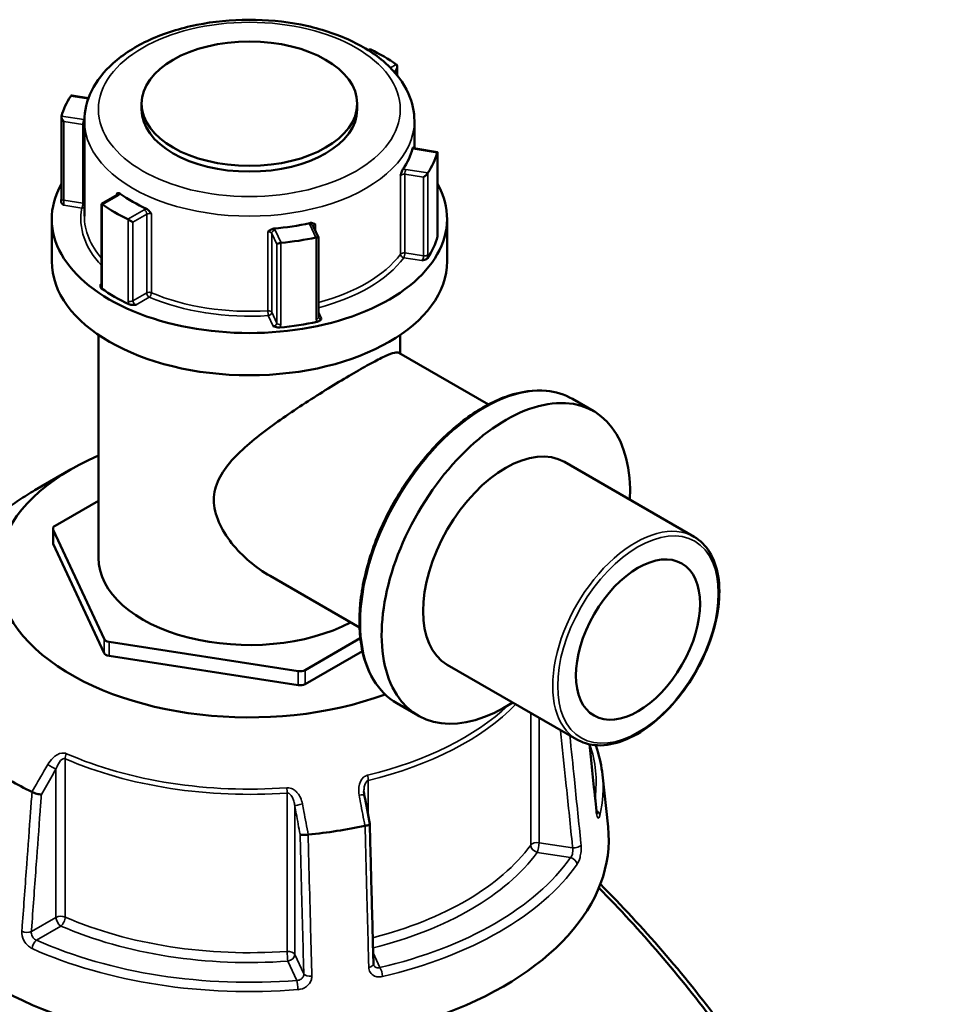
# Model space of a CAD drawing. Header units: millimetres. Extents: x 0 to 904, y 0 to 949.
# Tile 10 of 10: x 695 to 827, y 809 to 949. Entities that reach past the tile are written whole.
import ezdxf

# ---------------------------------------------------------------- set-up
doc = ezdxf.new("R2010")
doc.units = ezdxf.units.MM
doc.layers.add('Visible (ANSI)', color=7, linetype='Continuous', lineweight=50)
doc.layers.add('Visible Narrow (ANSI)', color=7, linetype='Continuous', lineweight=35)

msp = doc.modelspace()

# ---------------------------------------------------------------- linework, layer by layer
at = {"layer": 'Visible (ANSI)'}
for p, q in [((744.965, 944.455), (744.926, 944.432)), ((749.086, 942.076), (749.086, 940.82)), ((705.253, 937.613), (702.913, 937.975)), ((712.789, 936.82), (712.789, 936.004)), ((743.389, 936.82), (743.389, 936.004)), ((701.401, 923.379), (701.401, 934.959)), ((704.669, 934.371), (704.669, 920.858)), ((751.509, 934.371), (751.509, 930.471)), ((754.744, 929.956), (751.676, 930.431)), ((754.778, 918.337), (754.778, 929.917)), ((709.304, 923.865), (707.093, 922.589)), ((707.093, 922.589), (707.207, 922.523)), ((707.093, 922.589), (707.093, 911.114)), ((700.039, 920.45), (700.039, 914.448)), ((710.895, 920.394), (711.567, 920.006)), ((756.139, 920.45), (756.139, 914.448)), ((737.9, 917.804), (737.138, 919.446)), ((737.902, 906.503), (737.902, 917.795)), ((706.669, 903.992), (706.669, 872.325)), ((749.509, 903.992), (749.509, 901.319)), ((762.003, 894.106), (749.308, 901.436)), ((776.96, 893.149), (773.947, 894.889)), ((702.811, 884.919), (697.643, 881.936)), ((791.202, 875.328), (772.803, 885.951)), ((706.669, 880.442), (700.517, 876.89)), ((700.224, 874.481), (700.224, 876.481)), ((700.258, 876.332), (707.456, 860.821)), ((700.258, 874.331), (707.456, 858.821)), ((743.716, 862.432), (731.021, 869.762)), ((708.164, 860.413), (735.029, 856.257)), ((735.995, 856.406), (743.828, 860.929)), ((708.164, 858.412), (735.029, 854.256)), ((735.995, 854.406), (744.126, 859.1)), ((774.578, 846.534), (756.179, 857.156)), ((752.023, 849.958), (749.01, 851.697)), ((778.198, 841.53), (778.992, 834.138))]:
    msp.add_line(p, q, dxfattribs=at)
for centre, major_axis in [((728.089, 936.82), (-15.3, 0)), ((783.244, 860.727), (6.234, 10.798))]:
    msp.add_ellipse(centre, major_axis=major_axis, ratio=0.5773503, dxfattribs=at)
for centre, major_axis, ratio, start_param, end_param in [((744.965, 943.877), (-0.354, -0.612), 0.5773503, 3.2381645, 3.9269908), ((728.089, 932.452), (27.05, 0), 0.5773503, 0.6906168, 0.8801796), ((748.586, 941.787), (-0.354, -0.612), 0.5773503, 1.5707963, 3.0450208), ((728.089, 932.452), (-27.05, 0), 0.5773503, 5.9266045, 6.1161673), ((703.226, 937.42), (-0.451, 0.526), 0.4107544, 5.8363285, 6.3716709), ((728.089, 936.004), (15.3, 0), 0.5773503, 3.1415927, 6.2831853), ((701.901, 934.565), (0.451, -0.526), 0.4107544, 3.423222, 4.8974464), ((728.089, 932.452), (23.42, 0), 0.5773503, 5.9085931, 6.1341788), ((728.089, 932.452), (27.05, 0), 0.5773503, 5.9266045, 6.1161673), ((754.278, 929.523), (0.491, 0.421), 0.218386, 5.9329003, 6.4682428), ((752.953, 926.667), (-0.491, -0.421), 0.218386, 1.1239395, 2.5981639), ((728.089, 920.45), (28.05, 0), 0.5773503, 2.8287373, 6.5960407), ((728.089, 932.452), (-23.42, 0), 0.5773503, 0.6726053, 0.898191), ((728.089, 932.452), (-27.05, 0), 0.5773503, 0.6906168, 0.8801796), ((728.089, 932.452), (-23.42, 0), 0.5773503, 1.7198029, 1.9453886), ((728.089, 932.452), (-27.05, 0), 0.5773503, 1.7378143, 1.9273771), ((737.402, 917.689), (0.5, 0.11), 0.2019062, 6.2386453, 7.4510704), ((728.089, 920.45), (27.05, 0), 0.5773503, 5.919743, 6.1230288), ((732.456, 916.924), (-0.5, -0.11), 0.2019062, 4.5026215, 5.9768459), ((728.089, 914.448), (28.05, 0), 0.5773503, 3.1415927, 6.2831853), ((728.089, 920.45), (-27.05, 0), 0.5773503, 0.6837553, 0.8870411), ((728.089, 920.45), (-27.05, 0), 0.5773503, 1.7309528, 1.9342386), ((764.491, 871.554), (-12.468, -21.596), 0.5773503, 2.300524, 7.124254), ((764.491, 871.554), (-8.312, -14.397), 0.5773503, 3.1415927, 6.2831853), ((728.089, 870.325), (-35.749, 0), 0.5773503, 5.3548596, 8.423051), ((701.224, 876.481), (-1, 0), 0.5773503, 5.4977871, 6.5449847), ((701.224, 874.481), (-1, 0), 0.5773503, 0, 0.2617994), ((728.089, 872.325), (-21.42, 0), 0.5773503, 0, 2.3063768), ((708.422, 860.97), (-1, 0), 0.5773503, 0.2617994, 1.3089969), ((708.422, 858.97), (-1, 0), 0.5773503, 0.2617994, 1.3089969), ((735.288, 856.814), (-1, 0), 0.5773503, 1.3089969, 2.3561945), ((735.288, 854.814), (-1, 0), 0.5773503, 1.3089969, 2.3561945), ((728.089, 860.323), (-47.999, 0), 0.5773503, 0.6985938, 0.8722025), ((-2139.684, -2080.559), (-2409.457, 15580.337), 0.2116443, 4.8677793, 4.8680463), ((728.089, 832.317), (51, 0), 0.5773503, 3.0796893, 6.3450887), ((728.089, 860.323), (-47.999, 0), 0.5773503, 1.7457914, 1.9194001)]:
    msp.add_ellipse(centre, major_axis=major_axis, ratio=ratio, start_param=start_param, end_param=end_param, dxfattribs=at)
for points, knots in [([(704.669, 934.371), (704.669, 935.824), (705.023, 937.271), (706.388, 940.06), (707.44, 941.387), (710.199, 943.857), (711.963, 944.971), (715.983, 946.811), (718.249, 947.527), (723.017, 948.487), (725.516, 948.733), (730.509, 948.742), (733.002, 948.507), (737.756, 947.573), (740.015, 946.873), (744.089, 945.047), (745.9, 943.919), (748.836, 941.308), (749.977, 939.828), (751.223, 936.982), (751.509, 935.678), (751.509, 934.371)], [2.3561945, 2.3561945, 2.3561945, 2.3561945, 2.6314992, 2.6314992, 2.9288085, 2.9288085, 3.256868, 3.256868, 3.5914272, 3.5914272, 3.9237743, 3.9237743, 4.2549685, 4.2549685, 4.5872665, 4.5872665, 4.9217958, 4.9217958, 5.2500488, 5.2500488, 5.4977871, 5.4977871, 5.4977871, 5.4977871]), ([(751.25, 930.445), (751.263, 930.494), (751.275, 930.528), (751.301, 930.582), (751.314, 930.587), (751.331, 930.581), (751.339, 930.572), (751.345, 930.56)], [0.232327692, 0.232327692, 0.232327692, 0.232327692, 0.253574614, 0.253574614, 0.282658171, 0.282658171, 0.30554391, 0.30554391, 0.30554391, 0.30554391]), ([(751.341, 930.565), (751.341, 930.565), (751.342, 930.563), (751.352, 930.553), (751.364, 930.543), (751.402, 930.518), (751.427, 930.505), (751.49, 930.477), (751.529, 930.464), (751.605, 930.444), (751.64, 930.437), (751.676, 930.431)], [4.33190047, 4.33190047, 4.33190047, 4.33190047, 4.45058959, 4.45058959, 4.65224347, 4.65224347, 4.85502693, 4.85502693, 5.07319941, 5.07319941, 5.23598776, 5.23598776, 5.23598776, 5.23598776]), ([(749.557, 926.639), (749.558, 926.64), (749.558, 926.641), (749.599, 926.782), (749.639, 926.918), (749.713, 927.138), (749.75, 927.239), (749.822, 927.399), (749.854, 927.458), (749.885, 927.505)], [-0.000316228, -0.000316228, -0.000316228, -0.000316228, 0, 0, 0.04401994, 0.04401994, 0.074982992, 0.074982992, 0.097602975, 0.097602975, 0.097602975, 0.097602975]), ([(709.249, 924.012), (709.249, 924.012), (709.25, 924.013), (709.311, 924.05), (709.371, 924.086), (709.487, 924.116), (709.546, 924.122), (709.664, 924.091), (709.717, 924.067), (709.77, 924.028)], [-0.000316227, -0.000316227, -0.000316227, -0.000316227, 0, 0, 0.044019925, 0.044019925, 0.07498296, 0.07498296, 0.097602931, 0.097602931, 0.097602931, 0.097602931]), ([(701.754, 922.396), (701.753, 922.396), (701.752, 922.397), (701.672, 922.458), (701.592, 922.52), (701.472, 922.643), (701.419, 922.709), (701.379, 922.824), (701.375, 922.862), (701.378, 922.896)], [-0.000495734, -0.000495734, -0.000495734, -0.000495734, 0, 0, 0.039349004, 0.039349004, 0.072108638, 0.072108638, 0.089734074, 0.089734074, 0.089734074, 0.089734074]), ([(701.401, 923.379), (701.401, 923.352), (701.401, 923.324), (701.399, 923.264), (701.398, 923.233), (701.396, 923.17), (701.394, 923.137), (701.39, 923.07), (701.388, 923.036), (701.383, 922.966), (701.381, 922.931), (701.378, 922.896)], [0.631217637, 0.631217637, 0.631217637, 0.631217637, 0.642508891, 0.642508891, 0.653800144, 0.653800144, 0.665091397, 0.665091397, 0.676382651, 0.676382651, 0.687673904, 0.687673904, 0.687673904, 0.687673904]), ([(709.304, 923.865), (709.321, 923.875), (709.335, 923.885), (709.354, 923.9), (709.36, 923.906), (709.364, 923.911), (709.364, 923.911), (709.364, 923.911)], [0, 0, 0, 0, 0.15707963, 0.15707963, 0.31415927, 0.31415927, 0.38048852, 0.38048852, 0.38048852, 0.38048852]), ([(713.498, 921.875), (713.565, 921.845), (713.632, 921.8), (713.784, 921.675), (713.86, 921.592), (714.013, 921.406), (714.093, 921.289), (714.177, 921.168), (714.177, 921.167), (714.178, 921.166)], [0.232327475, 0.232327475, 0.232327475, 0.232327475, 0.253574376, 0.253574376, 0.282657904, 0.282657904, 0.324005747, 0.324005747, 0.324302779, 0.324302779, 0.324302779, 0.324302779]), ([(736.659, 919.868), (736.739, 919.886), (736.817, 919.891), (736.996, 919.875), (737.085, 919.847), (737.261, 919.771), (737.354, 919.712), (737.449, 919.65), (737.449, 919.65), (737.45, 919.649)], [0.23232761, 0.23232761, 0.23232761, 0.23232761, 0.253574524, 0.253574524, 0.28265807, 0.28265807, 0.324005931, 0.324005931, 0.324302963, 0.324302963, 0.324302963, 0.324302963]), ([(730.717, 918.608), (730.717, 918.608), (730.718, 918.609), (730.821, 918.701), (730.921, 918.791), (731.111, 918.923), (731.207, 918.98), (731.397, 919.052), (731.481, 919.073), (731.566, 919.08)], [-0.000316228, -0.000316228, -0.000316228, -0.000316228, 0, 0, 0.04401994, 0.04401994, 0.074982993, 0.074982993, 0.097602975, 0.097602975, 0.097602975, 0.097602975]), ([(754.774, 918.145), (754.778, 918.135), (754.782, 918.125), (754.806, 918.057), (754.806, 918.005), (754.793, 917.959)], [0.067702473, 0.067702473, 0.067702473, 0.067702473, 0.072108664, 0.072108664, 0.097497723, 0.097497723, 0.097497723, 0.097497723]), ([(754.778, 918.337), (754.778, 918.292), (754.779, 918.251), (754.782, 918.181), (754.784, 918.152), (754.788, 918.11), (754.791, 918.097), (754.791, 918.097)], [0.631217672, 0.631217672, 0.631217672, 0.631217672, 0.650020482, 0.650020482, 0.668823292, 0.668823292, 0.687034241, 0.687034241, 0.687034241, 0.687034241]), ([(753.372, 914.898), (753.344, 914.854), (753.298, 914.809), (753.144, 914.708), (753.04, 914.665), (752.83, 914.594), (752.707, 914.563), (752.585, 914.533), (752.583, 914.533), (752.582, 914.533)], [0, 0, 0, 0, 0.024182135, 0.024182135, 0.055384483, 0.055384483, 0.092862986, 0.092862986, 0.093335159, 0.093335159, 0.093335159, 0.093335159]), ([(707.12, 910.584), (707.069, 910.62), (707.024, 910.665), (706.949, 910.793), (706.937, 910.867), (706.936, 911.007), (706.951, 911.084), (706.967, 911.16), (706.968, 911.161), (706.968, 911.162)], [0, 0, 0, 0, 0.024182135, 0.024182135, 0.055384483, 0.055384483, 0.09286298, 0.09286298, 0.093335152, 0.093335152, 0.093335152, 0.093335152]), ([(707.083, 911.029), (707.083, 911.029), (707.083, 911.03), (707.085, 911.036), (707.088, 911.045), (707.092, 911.073), (707.093, 911.092), (707.093, 911.114)], [0.197077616, 0.197077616, 0.197077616, 0.197077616, 0.203556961, 0.203556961, 0.219279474, 0.219279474, 0.235001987, 0.235001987, 0.235001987, 0.235001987]), ([(712.002, 908.255), (712.001, 908.255), (711.999, 908.255), (711.867, 908.245), (711.735, 908.236), (711.491, 908.237), (711.364, 908.244), (711.142, 908.287), (711.064, 908.313), (711.002, 908.343)], [-0.000495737, -0.000495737, -0.000495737, -0.000495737, 0, 0, 0.039348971, 0.039348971, 0.072108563, 0.072108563, 0.097497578, 0.097497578, 0.097497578, 0.097497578]), ([(738.338, 906.309), (738.337, 906.308), (738.336, 906.307), (738.285, 906.236), (738.232, 906.166), (738.109, 906.044), (738.035, 905.984), (737.859, 905.895), (737.781, 905.869), (737.705, 905.852)], [-0.000495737, -0.000495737, -0.000495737, -0.000495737, 0, 0, 0.03934897, 0.03934897, 0.07210856, 0.07210856, 0.097497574, 0.097497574, 0.097497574, 0.097497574]), ([(737.902, 906.503), (737.902, 906.497), (737.902, 906.492), (737.903, 906.482), (737.903, 906.478), (737.905, 906.47), (737.906, 906.466), (737.907, 906.459), (737.908, 906.456), (737.91, 906.45), (737.911, 906.448), (737.913, 906.445)], [1.262435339, 1.262435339, 1.262435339, 1.262435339, 1.269453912, 1.269453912, 1.276472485, 1.276472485, 1.283491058, 1.283491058, 1.290509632, 1.290509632, 1.297528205, 1.297528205, 1.297528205, 1.297528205]), ([(732.403, 905.032), (732.323, 905.025), (732.233, 905.025), (732.004, 905.051), (731.888, 905.082), (731.676, 905.152), (731.569, 905.197), (731.463, 905.244), (731.462, 905.244), (731.46, 905.245)], [0, 0, 0, 0, 0.024182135, 0.024182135, 0.055384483, 0.055384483, 0.092862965, 0.092862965, 0.093335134, 0.093335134, 0.093335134, 0.093335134]), ([(731.021, 869.762), (730.026, 870.336), (729.038, 871.029), (727.184, 872.607), (726.317, 873.491), (724.82, 875.382), (724.19, 876.387), (723.301, 878.448), (723.045, 879.503), (723.045, 881.6), (723.301, 882.579), (724.19, 884.427), (724.82, 885.299), (726.317, 886.985), (727.184, 887.798), (729.038, 889.379), (730.026, 890.145), (731.968, 891.575), (732.99, 892.293), (735.1, 893.722), (736.187, 894.434), (738.336, 895.805), (739.4, 896.466), (741.417, 897.692), (742.371, 898.258), (744.1, 899.256), (744.903, 899.705), (746.322, 900.462), (746.937, 900.771), (747.955, 901.228), (748.359, 901.377), (748.97, 901.519), (749.177, 901.511), (749.308, 901.436)], [4.474068, 4.474068, 4.474068, 4.474068, 4.859256, 4.859256, 5.2444439, 5.2444439, 5.6296319, 5.6296319, 6.0148198, 6.0148198, 6.4000078, 6.4000078, 6.7851957, 6.7851957, 7.1703837, 7.1703837, 7.5555717, 7.5555717, 7.9222362, 7.9222362, 8.2889007, 8.2889007, 8.6555652, 8.6555652, 9.0222297, 9.0222297, 9.3888943, 9.3888943, 9.7555588, 9.7555588, 10.1222233, 10.1222233, 10.4888878, 10.4888878, 10.4888878, 10.4888878]), ([(749.01, 851.697), (747.68, 852.465), (746.559, 853.591), (744.829, 856.452), (744.231, 858.201), (743.623, 862.16), (743.624, 864.38), (744.231, 869.046), (744.838, 871.491), (746.594, 876.356), (747.74, 878.775), (750.456, 883.346), (752.025, 885.497), (755.431, 889.32), (757.267, 890.991), (761.031, 893.681), (762.957, 894.699), (766.709, 895.964), (768.535, 896.213), (771.572, 895.925), (772.831, 895.533), (773.947, 894.889)], [3.9269908, 3.9269908, 3.9269908, 3.9269908, 4.2347768, 4.2347768, 4.5507237, 4.5507237, 4.8734951, 4.8734951, 5.1967933, 5.1967933, 5.5195183, 5.5195183, 5.8420248, 5.8420248, 6.164815, 6.164815, 6.4881737, 6.4881737, 6.8105371, 6.8105371, 7.0685835, 7.0685835, 7.0685835, 7.0685835]), ([(697.643, 881.936), (696.854, 881.48), (696.094, 881.006), (694.638, 880.025), (693.941, 879.517), (692.615, 878.469), (691.986, 877.93), (690.798, 876.821), (690.24, 876.253), (689.199, 875.089), (688.716, 874.494), (688.272, 873.888)], [3.14159265, 3.14159265, 3.14159265, 3.14159265, 3.21871647, 3.21871647, 3.29584029, 3.29584029, 3.37296411, 3.37296411, 3.45008793, 3.45008793, 3.52721175, 3.52721175, 3.52721175, 3.52721175]), ([(791.202, 875.328), (792.09, 874.816), (792.839, 874.069), (794.006, 872.176), (794.412, 871.017), (794.839, 868.387), (794.847, 866.905), (794.458, 863.792), (794.059, 862.159), (792.899, 858.912), (792.139, 857.298), (790.335, 854.247), (789.292, 852.81), (787.023, 850.255), (785.797, 849.137), (783.279, 847.335), (781.987, 846.651), (779.463, 845.801), (778.23, 845.633), (776.18, 845.834), (775.331, 846.099), (774.578, 846.534)], [0.7853982, 0.7853982, 0.7853982, 0.7853982, 1.0875145, 1.0875145, 1.4010529, 1.4010529, 1.7250479, 1.7250479, 2.0500293, 2.0500293, 2.3741556, 2.3741556, 2.697942, 2.697942, 3.0221488, 3.0221488, 3.3471997, 3.3471997, 3.670655, 3.670655, 3.9269908, 3.9269908, 3.9269908, 3.9269908]), ([(777.342, 836.385), (777.211, 837.668), (777.08, 838.951), (776.818, 841.517), (776.687, 842.8), (776.495, 844.673), (776.435, 845.263), (776.375, 845.853)], [1.2046153, 1.2046153, 1.2046153, 1.2046153, 1.6703066, 1.6703066, 2.1359978, 2.1359978, 2.3502958, 2.3502958, 2.3502958, 2.3502958]), ([(777.228, 845.733), (777.303, 845.524), (777.374, 845.314), (777.816, 843.926), (778.069, 842.731), (778.198, 841.53)], [5.29465474, 5.29465474, 5.29465474, 5.29465474, 5.31604109, 5.31604109, 5.43588379, 5.43588379, 5.43588379, 5.43588379]), ([(698.564, 838.745), (698.563, 838.745), (698.562, 838.745), (698.476, 838.742), (698.377, 838.748), (698.157, 838.779), (698.039, 838.803), (697.795, 838.867), (697.672, 838.906), (697.439, 838.995), (697.333, 839.042), (697.239, 839.092)], [-0.15371258, -0.15371258, -0.15371258, -0.15371258, -0.15323729, -0.15323729, -0.11409168, -0.11409168, -0.07545593, -0.07545593, -0.03695789, -0.03695789, 0, 0, 0, 0]), ([(744.402, 838.636), (744.395, 838.672), (744.389, 838.707), (744.378, 838.778), (744.373, 838.814), (744.365, 838.885), (744.362, 838.92), (744.356, 838.991), (744.354, 839.026), (744.352, 839.096), (744.351, 839.13), (744.351, 839.165)], [0, 0, 0, 0, 0.014604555, 0.014604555, 0.02920911, 0.02920911, 0.043813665, 0.043813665, 0.05841822, 0.05841822, 0.073022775, 0.073022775, 0.073022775, 0.073022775]), ([(777.418, 835.953), (777.418, 835.953), (777.416, 835.958), (777.408, 835.984), (777.4, 836.013), (777.381, 836.1), (777.37, 836.164), (777.354, 836.283), (777.348, 836.333), (777.342, 836.385)], [0.20812264, 0.20812264, 0.20812264, 0.20812264, 0.22489111, 0.22489111, 0.25432414, 0.25432414, 0.2919232, 0.2919232, 0.31481354, 0.31481354, 0.31481354, 0.31481354]), ([(745.174, 834.548), (745.176, 834.537), (745.173, 834.526), (745.152, 834.489), (745.116, 834.461), (744.999, 834.405), (744.92, 834.377), (744.732, 834.325), (744.625, 834.302), (744.509, 834.282)], [-0.13081301, -0.13081301, -0.13081301, -0.13081301, -0.11409174, -0.11409174, -0.0754562, -0.0754562, -0.03695796, -0.03695796, 0, 0, 0, 0]), ([(745.696, 814.688), (745.661, 816.012), (745.626, 817.335), (745.557, 819.982), (745.522, 821.306), (745.452, 823.953), (745.418, 825.276), (745.348, 827.923), (745.313, 829.247), (745.244, 831.894), (745.209, 833.218), (745.174, 834.541)], [1.2046153, 1.2046153, 1.2046153, 1.2046153, 1.665167, 1.665167, 2.1257187, 2.1257187, 2.5862704, 2.5862704, 3.0468221, 3.0468221, 3.5073737, 3.5073737, 3.5073737, 3.5073737]), ([(736.421, 833.031), (736.3, 833.014), (736.177, 833.002), (735.934, 832.987), (735.817, 832.985), (735.609, 832.991), (735.519, 832.999), (735.375, 833.024), (735.323, 833.042), (735.291, 833.063), (735.291, 833.063), (735.29, 833.063)], [-0.15359504, -0.15359504, -0.15359504, -0.15359504, -0.11655084, -0.11655084, -0.07796278, -0.07796278, -0.03923704, -0.03923704, 0, 0, 0.00047627, 0.00047627, 0.00047627, 0.00047627]), ([(777.692, 825.471), (783.576, 819.515), (789.214, 812.942), (800.89, 797.266), (806.679, 787.947), (816.651, 768.288), (820.659, 757.932), (825.442, 739.713), (826.614, 731.71), (826.711, 724.433), (826.759, 720.795), (826.54, 717.337), (825.573, 710.86), (824.824, 707.842), (822.816, 702.312), (821.556, 699.801), (818.553, 695.342), (816.81, 693.394), (813.686, 690.78), (812.449, 689.915), (811.14, 689.159)], [-2.7267949, -2.7267949, -2.7267949, -2.7267949, -2.4640883, -2.4640883, -2.136153, -2.136153, -1.7810947, -1.7810947, -1.4793915, -1.4793915, -1.4793915, -1.32854, -1.32854, -1.1776884, -1.1776884, -1.0268368, -1.0268368, -0.8759852, -0.8759852, -0.7869333, -0.7869333, -0.7869333, -0.7869333]), ([(826.717, 725.241), (826.717, 725.613), (826.714, 725.987), (826.708, 726.363), (826.599, 733.506), (825.435, 741.356), (820.719, 759.214), (816.779, 769.355), (806.993, 788.594), (801.32, 797.707), (789.677, 813.313), (783.914, 819.985), (777.899, 825.993)], [1.463509, 1.463509, 1.463509, 1.463509, 1.4793915, 1.4793915, 1.4793915, 1.7810947, 1.7810947, 2.136153, 2.136153, 2.4640883, 2.4640883, 2.7376577, 2.7376577, 2.7376577, 2.7376577]), ([(745.734, 814.512), (745.73, 814.521), (745.726, 814.53), (745.718, 814.55), (745.715, 814.561), (745.709, 814.583), (745.706, 814.594), (745.702, 814.619), (745.7, 814.632), (745.697, 814.659), (745.696, 814.673), (745.696, 814.688)], [0.24445822, 0.24445822, 0.24445822, 0.24445822, 0.258529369, 0.258529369, 0.272600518, 0.272600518, 0.286671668, 0.286671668, 0.300742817, 0.300742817, 0.314813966, 0.314813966, 0.314813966, 0.314813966])]:
    msp.add_open_spline(points, degree=3, knots=knots, dxfattribs=at)
for points in [[(745.321, 944.491), (745.308, 944.497), (745.296, 944.502), (745.283, 944.507)], [(748.972, 942.377), (748.961, 942.386), (748.951, 942.393), (748.941, 942.4)], [(702.758, 937.928), (702.752, 937.92), (702.746, 937.912), (702.741, 937.904)], [(701.416, 935.048), (701.413, 935.039), (701.41, 935.029), (701.408, 935.019)], [(754.763, 929.856), (754.766, 929.865), (754.768, 929.873), (754.771, 929.881)], [(753.421, 926.972), (753.427, 926.982), (753.432, 926.992), (753.438, 927)], [(707.207, 922.523), (707.217, 922.517), (707.228, 922.511), (707.238, 922.504)], [(710.858, 920.413), (710.87, 920.408), (710.883, 920.401), (710.895, 920.394)], [(737.532, 917.817), (737.547, 917.82), (737.562, 917.823), (737.577, 917.825)], [(732.538, 917.045), (732.555, 917.048), (732.57, 917.05), (732.586, 917.052)], [(697.219, 839.102), (697.226, 839.099), (697.232, 839.096), (697.239, 839.092)], [(744.485, 834.277), (744.493, 834.279), (744.501, 834.281), (744.509, 834.282)], [(736.421, 833.031), (736.429, 833.032), (736.438, 833.033), (736.446, 833.034)]]:
    msp.add_open_spline(points, degree=3, dxfattribs=at)
at = {"layer": 'Visible Narrow (ANSI)'}
for p, q in [((745.065, 944.343), (745.321, 944.491)), ((748.941, 942.4), (748.104, 941.918)), ((748.603, 941.389), (748.939, 941.583)), ((748.939, 941.583), (748.939, 940.999)), ((702.741, 937.904), (705.22, 937.52)), ((704.579, 934.559), (701.416, 935.048)), ((701.771, 923.1), (701.771, 934.286)), ((701.771, 934.286), (704.45, 933.872)), ((704.45, 933.872), (704.45, 922.686)), ((751.6, 930.345), (754.763, 929.856)), ((754.771, 929.881), (754.771, 918.289)), ((753.438, 927), (750.274, 927.49)), ((753.421, 915.38), (753.421, 926.972)), ((749.557, 926.639), (749.557, 915.453)), ((750.145, 926.803), (752.823, 926.388)), ((750.145, 915.617), (750.145, 926.803)), ((752.823, 926.388), (752.823, 915.202)), ((704.45, 922.686), (701.771, 923.1)), ((707.238, 922.504), (709.554, 923.841)), ((709.249, 924.012), (709.249, 923.834)), ((701.754, 922.396), (704.32, 921.999)), ((707.207, 910.931), (707.207, 922.523)), ((713.174, 921.75), (710.858, 920.413)), ((710.895, 920.394), (710.895, 908.801)), ((711.567, 920.006), (713.527, 921.138)), ((711.567, 908.82), (711.567, 920.006)), ((713.527, 921.138), (713.527, 909.952)), ((714.178, 909.98), (714.178, 921.166)), ((730.717, 918.608), (730.717, 907.422)), ((732.586, 917.052), (731.739, 918.878)), ((736.684, 919.643), (737.532, 917.817)), ((737.45, 918.772), (737.45, 919.649)), ((731.256, 918.395), (731.973, 916.849)), ((731.256, 907.209), (731.256, 918.395)), ((737.577, 917.825), (737.577, 906.233)), ((731.973, 916.849), (731.973, 905.663)), ((732.538, 905.453), (732.538, 917.045)), ((750.016, 914.93), (752.582, 914.533)), ((752.823, 915.202), (750.145, 915.617)), ((707.093, 911.234), (706.968, 911.162)), ((713.527, 909.952), (711.567, 908.82)), ((712.002, 908.255), (713.881, 909.34)), ((730.773, 906.726), (731.46, 905.245)), ((731.973, 905.663), (731.256, 907.209)), ((738.338, 906.309), (737.902, 907.248)), ((700.258, 874.331), (700.258, 876.332)), ((707.456, 860.821), (707.456, 858.821)), ((708.164, 858.412), (708.164, 860.413)), ((735.029, 856.257), (735.029, 854.256)), ((735.995, 854.406), (735.995, 856.406)), ((768.021, 850.319), (768.021, 831.557)), ((769.201, 831.89), (769.201, 849.638)), ((701.944, 821.335), (701.944, 843.817)), ((700.633, 842.32), (700.633, 821.283)), ((744.962, 835.67), (744.962, 840.726)), ((733.443, 838.944), (733.443, 816.462)), ((734.533, 816.038), (734.533, 837.076)), ((773.967, 831.153), (769.201, 831.89)), ((768.942, 830.516), (773.676, 829.784)), ((700.633, 821.283), (697.145, 819.268)), ((697.875, 818.057), (701.341, 820.058)), ((733.567, 815.072), (734.835, 812.339)), ((735.81, 813.287), (734.533, 816.038)), ((746.619, 814.162), (745.655, 816.241))]:
    msp.add_line(p, q, dxfattribs=at)
for centre, major_axis in [((728.089, 936.004), (21.42, 0)), ((783.244, 860.727), (8.062, 13.964))]:
    msp.add_ellipse(centre, major_axis=major_axis, ratio=0.5773503, dxfattribs=at)
for centre, major_axis, ratio, start_param, end_param in [((704.579, 934.151), (0.076, 0.494), 0.2113249, 0.6319143, 2.2027106), ((704.32, 933.593), (0.5, 0), 0.5773503, 0.7981423, 1.3089969), ((704.32, 934.001), (-1, 0), 0.5773503, 4.3541545, 4.4505896), ((728.089, 934.371), (-23.42, 0), 0.5773503, 0, 3.1415927), ((751.858, 930.903), (1, 0), 0.5773503, 4.0581761, 4.4505896), ((751.6, 929.937), (0.076, 0.494), 0.2113249, 0, 0.6319143), ((750.016, 926.932), (-1, 0), 0.5773503, 4.4505896, 4.8430031), ((750.274, 927.082), (-0.076, -0.494), 0.2113249, 3.773507, 5.3443033), ((750.016, 926.524), (0.5, 0), 0.5773503, 1.3089969, 2.7304089), ((701.901, 923.379), (-0.5, 0), 0.5773503, 0, 1.3089969), ((704.32, 922.407), (-0.076, -0.494), 0.2113249, 0.6319143, 2.2027106), ((704.32, 922.407), (-0.5, 0), 0.5773503, 3.939735, 4.4505896), ((708.846, 923.841), (0.5, 0), 0.5773503, 0.1679057, 0.6360137), ((709.554, 923.432), (-0.25, 0.433), 0.5773503, 5.4977871, 6.2831853), ((708.846, 924.249), (1, 0), 0.5773503, 5.4977871, 5.8902007), ((728.089, 920.45), (-23.92, 0), 0.5773503, 6.1707703, 6.7827815), ((704.32, 922.407), (0.491, -0.096), 0.8113429, 4.869722, 5.648587), ((713.881, 921.342), (-1, 0), 0.5773503, 5.1053736, 5.4977871), ((713.174, 921.342), (-0.25, 0.433), 0.5773503, 3.9269908, 5.4977871), ((728.089, 920.858), (-23.42, 0), 0.5773503, 0, 0.458955), ((713.881, 920.934), (0.5, 0), 0.5773503, 0.9347826, 2.3561945), ((737.65, 919.793), (-1, 0), 0.5773503, 6.1525712, 6.5449847), ((730.773, 918.321), (0.5, 0), 0.5773503, 0.2617994, 1.6832113), ((731.739, 918.47), (-0.454, -0.21), 0.7886751, 4.3615096, 5.9323059), ((730.773, 918.729), (1, 0), 0.5773503, 0.2617994, 0.6542129), ((736.684, 919.235), (0.454, 0.21), 0.7886751, 0, 1.2199169), ((737.65, 919.385), (-0.5, 0), 0.5773503, 5.1235728, 6.1827791), ((754.278, 918.337), (0.5, 0), 0.5773503, 6.1179578, 6.2831853), ((728.089, 920.858), (-23.42, 0), 0.5773503, 2.0031126, 2.7304089), ((728.089, 920.45), (23.92, 0), 0.5773503, 5.1350813, 5.8720015), ((750.016, 915.338), (-0.5, 0), 0.5773503, 4.4505896, 5.8720015), ((750.016, 915.338), (0.399, -0.301), 0.7484402, 3.6560715, 5.2268678), ((750.016, 915.338), (0.076, 0.494), 0.2113249, 3.773507, 5.3443033), ((752.953, 915.481), (0.5, 0), 0.5773503, 4.4505896, 5.924814), ((707.593, 911.114), (-0.5, 0), 0.5773503, 0, 0.6888263), ((711.213, 909.024), (0.5, 0), 0.5773503, 4.0235627, 5.4977871), ((713.881, 909.748), (-0.5, 0), 0.5773503, 4.0763752, 5.4977871), ((713.881, 909.748), (0.25, -0.433), 0.5773503, 3.9269908, 5.4977871), ((713.881, 909.748), (0.196, 0.46), 0.4849935, 3.862668, 5.4334643), ((728.089, 920.45), (23.92, 0), 0.5773503, 4.0763752, 4.824804), ((728.089, 920.858), (-23.42, 0), 0.5773503, 0.9347826, 1.6832113), ((730.773, 907.135), (0.5, 0), 0.5773503, 0.2617994, 1.6832113), ((730.773, 907.135), (0.033, -0.499), 0.0915932, 4.0939212, 5.6647176), ((730.773, 907.135), (0.454, 0.21), 0.7886751, 4.3615096, 5.9323059), ((737.402, 906.503), (0.5, 0), 0.5773503, 5.0707603, 6.2831853), ((732.456, 905.738), (-0.5, 0), 0.5773503, 0.2617994, 1.7360238), ((761.479, 873.293), (-12.468, -21.596), 0.5773503, 3.1415927, 6.2831853), ((728.089, 864.358), (43.057, 0), 0.5773503, 2.3561945, 2.7418136), ((782.89, 860.931), (8.312, 14.397), 0.5773503, 0, 3.1415927), ((728.089, 864.358), (-43.057, 0), 0.5773503, 1.9705754, 2.5926058), ((728.089, 863.781), (43.35, 0), 0.5773503, 5.112168, 5.772258), ((728.089, 840.482), (49.209, 0), 0.5773503, 6.2054058, 6.473115), ((702.547, 844.278), (-0.4, -0.916), 0.492453, 4.6522942, 5.4376924), ((728.089, 864.358), (-43.057, 0), 0.5773503, 0.9233778, 1.694616), ((699.926, 842.728), (-0.865, 0.501), 0.0017704, 3.7570734, 5.2621112), ((728.089, 863.781), (43.35, 0), 0.5773503, 4.0649705, 4.8362087), ((744.573, 841.258), (0.237, -0.972), 0.3177926, 0.9161026, 1.7015008), ((728.089, 839.737), (50.205, 0), 0.5773503, 6.1456672, 6.3450887), ((733.32, 839.517), (-0.072, 0.997), 0.1008402, 4.0932818, 4.8786799), ((735.499, 837.225), (-0.983, -0.186), 0.1515234, 4.562691, 6.0677288), ((743.419, 838.451), (0.983, 0.186), 0.1515234, 0, 1.2895813), ((776.348, 836.283), (0.995, 0.102), 0.5566555, 6.0469779, 6.2831853), ((776.834, 835.771), (0.972, -0.233), 0.8087883, 0.2787585, 1.2285119), ((768.942, 831.332), (-1, 0), 0.5773503, 4.4505896, 5.8834062), ((768.942, 831.332), (0.153, 0.988), 0.2113249, 3.773507, 5.3443033), ((728.089, 841.298), (-43.35, 0), 0.5773503, 1.9865673, 2.7418136), ((728.089, 840.482), (44.35, 0), 0.5773503, 5.1191525, 5.8834062), ((768.942, 831.332), (0.807, -0.591), 0.7521134, 3.6447682, 5.2155645), ((774.225, 831.71), (0.995, 0.102), 0.5566555, 4.3927873, 5.8801894), ((728.089, 840.482), (49.209, 0), 0.5773503, 5.0984697, 5.8971046), ((773.676, 828.967), (-0.818, 0.576), 0.7563959, 3.7181962, 5.2017261), ((728.089, 839.737), (50.205, 0), 0.5773503, 5.0984697, 5.8971046), ((701.341, 820.874), (-1, 0), 0.5773503, 4.0649705, 5.4977871), ((701.341, 820.874), (0.5, -0.866), 0.5773503, 3.9269908, 5.4977871), ((701.341, 820.874), (0.4, 0.916), 0.492453, 3.866896, 5.4376924), ((728.089, 841.298), (-43.35, 0), 0.5773503, 0.9233778, 1.694616), ((696.438, 819.677), (0.997, -0.073), 0.524643, 4.0504992, 5.5379013), ((728.089, 840.482), (44.35, 0), 0.5773503, 4.0649705, 4.8362087), ((697.875, 817.241), (-0.41, -0.912), 0.5013279, 3.8721145, 5.3556444), ((728.089, 840.482), (-49.209, 0), 0.5773503, 0.9096795, 1.7083144), ((728.089, 839.737), (50.205, 0), 0.5773503, 4.0512721, 4.8499071), ((733.567, 815.889), (1, 0), 0.5773503, 0.2617994, 1.694616), ((733.567, 815.889), (0.072, -0.997), 0.1008402, 4.0932818, 5.6640781), ((733.567, 815.889), (0.907, 0.421), 0.7886751, 4.3615096, 5.9323059), ((744.696, 814.662), (1, 0.026), 0.5061606, 5.0433355, 6.2831853), ((746.619, 813.346), (0.228, -0.974), 0.3074604, 1.0061095, 2.4896394), ((734.835, 811.523), (-0.08, 0.997), 0.1119295, 4.1796972, 5.663227), ((736.775, 813.436), (-1, -0.026), 0.5061606, 0.2475523, 1.7349544)]:
    msp.add_ellipse(centre, major_axis=major_axis, ratio=ratio, start_param=start_param, end_param=end_param, dxfattribs=at)
for points, knots in [([(701.754, 922.396), (701.754, 922.41), (701.754, 922.426), (701.755, 922.504), (701.758, 922.582), (701.763, 922.731), (701.765, 922.799), (701.769, 922.918), (701.77, 922.969), (701.771, 923.046), (701.771, 923.074), (701.771, 923.1)], [-0.78884786, -0.78884786, -0.78884786, -0.78884786, -0.77437366, -0.77437366, -0.72195033, -0.72195033, -0.68162469, -0.68162469, -0.65060496, -0.65060496, -0.63121764, -0.63121764, -0.63121764, -0.63121764]), ([(754.771, 918.289), (754.771, 918.236), (754.772, 918.187), (754.777, 918.071), (754.783, 918.012), (754.792, 917.964), (754.793, 917.962), (754.793, 917.959)], [0.631217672, 0.631217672, 0.631217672, 0.631217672, 0.650606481, 0.650606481, 0.681628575, 0.681628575, 0.683597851, 0.683597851, 0.683597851, 0.683597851]), ([(752.823, 915.202), (752.823, 915.176), (752.822, 915.148), (752.815, 915.072), (752.807, 915.023), (752.78, 914.907), (752.76, 914.842), (752.703, 914.7), (752.662, 914.629), (752.606, 914.559), (752.594, 914.545), (752.582, 914.533)], [0, 0, 0, 0, 0.01938647, 0.01938647, 0.05040482, 0.05040482, 0.09072868, 0.09072868, 0.14314969, 0.14314969, 0.15763024, 0.15763024, 0.15763024, 0.15763024]), ([(753.372, 914.898), (753.374, 914.904), (753.375, 914.911), (753.394, 915.018), (753.407, 915.118), (753.419, 915.271), (753.421, 915.327), (753.421, 915.38)], [-0.05238018, -0.05238018, -0.05238018, -0.05238018, -0.050404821, -0.050404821, -0.01938647, -0.01938647, 0, 0, 0, 0]), ([(707.092, 911.09), (707.069, 911.093), (707.045, 911.102), (707.003, 911.13), (706.985, 911.144), (706.968, 911.162)], [-0.126748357, -0.126748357, -0.126748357, -0.126748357, -0.097839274, -0.097839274, -0.077371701, -0.077371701, -0.077371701, -0.077371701]), ([(707.12, 910.584), (707.145, 910.621), (707.165, 910.665), (707.198, 910.778), (707.207, 910.851), (707.207, 910.931)], [0.182621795, 0.182621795, 0.182621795, 0.182621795, 0.205693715, 0.205693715, 0.235001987, 0.235001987, 0.235001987, 0.235001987]), ([(710.895, 908.801), (710.895, 908.749), (710.9, 908.693), (710.926, 908.547), (710.954, 908.453), (710.996, 908.355), (710.999, 908.349), (711.002, 908.343)], [0.631217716, 0.631217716, 0.631217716, 0.631217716, 0.650599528, 0.650599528, 0.681610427, 0.681610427, 0.683597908, 0.683597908, 0.683597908, 0.683597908]), ([(712.002, 908.255), (711.981, 908.262), (711.959, 908.271), (711.862, 908.317), (711.79, 908.371), (711.685, 908.487), (711.647, 908.544), (711.598, 908.648), (711.583, 908.694), (711.57, 908.766), (711.567, 908.794), (711.567, 908.82)], [-0.788848, -0.788848, -0.788848, -0.788848, -0.77433301, -0.77433301, -0.7219246, -0.7219246, -0.68161043, -0.68161043, -0.65059953, -0.65059953, -0.63121772, -0.63121772, -0.63121772, -0.63121772]), ([(737.577, 906.233), (737.577, 906.18), (737.583, 906.128), (737.614, 906.001), (737.648, 905.928), (737.699, 905.86), (737.702, 905.856), (737.705, 905.852)], [1.262435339, 1.262435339, 1.262435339, 1.262435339, 1.281821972, 1.281821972, 1.312840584, 1.312840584, 1.314815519, 1.314815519, 1.314815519, 1.314815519]), ([(738.338, 906.309), (738.316, 906.302), (738.295, 906.296), (738.196, 906.277), (738.122, 906.282), (738.012, 906.327), (737.971, 906.357), (737.93, 906.412), (737.921, 906.428), (737.913, 906.445)], [-1.42006557, -1.42006557, -1.42006557, -1.42006557, -1.40558624, -1.40558624, -1.35316478, -1.35316478, -1.31284058, -1.31284058, -1.2975282, -1.2975282, -1.2975282, -1.2975282]), ([(731.973, 905.663), (731.973, 905.623), (731.966, 905.583), (731.929, 905.482), (731.888, 905.424), (731.761, 905.315), (731.666, 905.271), (731.53, 905.248), (731.495, 905.245), (731.46, 905.245)], [-0.31313757, -0.31313757, -0.31313757, -0.31313757, -0.2838293, -0.2838293, -0.23693606, -0.23693606, -0.17597486, -0.17597486, -0.15550734, -0.15550734, -0.15550734, -0.15550734]), ([(732.403, 905.032), (732.442, 905.09), (732.473, 905.151), (732.524, 905.292), (732.538, 905.373), (732.538, 905.453)], [0.26075738, 0.26075738, 0.26075738, 0.26075738, 0.283829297, 0.283829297, 0.313137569, 0.313137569, 0.313137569, 0.313137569]), ([(772.257, 847.874), (772.261, 847.839), (772.264, 847.804), (772.517, 845.327), (772.767, 842.884), (773.017, 840.441), (773.306, 837.61), (773.596, 834.779), (773.912, 831.683), (773.939, 831.418), (773.967, 831.153)], [0.8740528, 0.8740528, 0.8740528, 0.8740528, 0.8866951, 0.8866951, 1.7733902, 1.7733902, 1.7733902, 2.8010582, 2.8010582, 2.8973048, 2.8973048, 2.8973048, 2.8973048]), ([(775.163, 831.587), (775.136, 831.852), (775.108, 832.117), (774.792, 835.213), (774.502, 838.044), (774.213, 840.874), (774, 842.954), (773.787, 845.034), (773.574, 847.113)], [-2.8973048, -2.8973048, -2.8973048, -2.8973048, -2.8010582, -2.8010582, -1.7733902, -1.7733902, -1.7733902, -1.0183981, -1.0183981, -1.0183981, -1.0183981]), ([(776.346, 845.859), (776.357, 845.754), (776.368, 845.648), (776.379, 845.542), (776.668, 842.711), (776.957, 839.879), (777.274, 836.783), (777.301, 836.518), (777.328, 836.253)], [-2.3669149, -2.3669149, -2.3669149, -2.3669149, -2.3285299, -2.3285299, -2.3285299, -1.3008619, -1.3008619, -1.2046153, -1.2046153, -1.2046153, -1.2046153]), ([(702.12, 844.529), (701.933, 844.611), (701.722, 844.638), (701.029, 844.564), (700.567, 844.275), (699.911, 843.644), (699.671, 843.33), (699.475, 842.991)], [-0.34541645, -0.34541645, -0.34541645, -0.34541645, -0.27620858, -0.27620858, -0.11734182, -0.11734182, 0, 0, 0, 0]), ([(699.475, 842.991), (699.29, 842.673), (699.105, 842.355), (698.921, 842.036), (698.353, 841.058), (697.786, 840.08), (697.219, 839.102)], [-0.97913562, -0.97913562, -0.97913562, -0.97913562, -0.86870447, -0.86870447, -0.86870447, -0.52954924, -0.52954924, -0.52954924, -0.52954924]), ([(700.633, 842.32), (700.731, 842.602), (700.851, 842.871), (701.177, 843.434), (701.406, 843.711), (701.748, 843.852), (701.852, 843.857), (701.944, 843.817)], [0, 0, 0, 0, 0.11734182, 0.11734182, 0.27620858, 0.27620858, 0.34541645, 0.34541645, 0.34541645, 0.34541645]), ([(698.564, 838.745), (699.069, 839.618), (699.575, 840.491), (700.08, 841.364), (700.265, 841.683), (700.449, 842.001), (700.633, 842.32)], [0.56601548, 0.56601548, 0.56601548, 0.56601548, 0.86870447, 0.86870447, 0.86870447, 0.97913562, 0.97913562, 0.97913562, 0.97913562]), ([(744.848, 841.459), (744.647, 841.41), (744.461, 841.312), (743.905, 840.844), (743.698, 840.319), (743.577, 839.414), (743.593, 839.025), (743.665, 838.645)], [-0.34541684, -0.34541684, -0.34541684, -0.34541684, -0.28109054, -0.28109054, -0.11734182, -0.11734182, 0, 0, 0, 0]), ([(744.351, 839.165), (744.351, 839.279), (744.355, 839.391), (744.398, 839.911), (744.499, 840.309), (744.772, 840.638), (744.863, 840.702), (744.962, 840.726)], [0.07302277, 0.07302277, 0.07302277, 0.07302277, 0.11734182, 0.11734182, 0.28109054, 0.28109054, 0.34541684, 0.34541684, 0.34541684, 0.34541684]), ([(697.239, 839.092), (697.173, 838.188), (697.107, 837.283), (696.857, 833.87), (696.674, 831.36), (696.491, 828.851), (696.279, 825.942), (696.067, 823.034), (695.834, 819.853), (695.815, 819.581), (695.795, 819.309)], [-3.5347812, -3.5347812, -3.5347812, -3.5347812, -3.215225, -3.215225, -2.3285299, -2.3285299, -2.3285299, -1.3008619, -1.3008619, -1.2046153, -1.2046153, -1.2046153, -1.2046153]), ([(735.617, 837.4), (735.56, 837.704), (735.465, 838.003), (735.224, 838.516), (735.089, 838.737), (734.816, 839.068), (734.694, 839.192), (734.411, 839.415), (734.249, 839.513), (733.944, 839.634), (733.807, 839.669), (733.582, 839.694), (733.494, 839.695), (733.407, 839.689)], [-0.34541603, -0.34541603, -0.34541603, -0.34541603, -0.25141662, -0.25141662, -0.17445287, -0.17445287, -0.12288915, -0.12288915, -0.06721438, -0.06721438, -0.02585168, -0.02585168, 0, 0, 0, 0]), ([(733.443, 838.944), (733.486, 838.947), (733.529, 838.944), (733.64, 838.919), (733.707, 838.888), (733.857, 838.785), (733.937, 838.704), (734.076, 838.519), (734.137, 838.418), (734.271, 838.148), (734.338, 837.97), (734.457, 837.557), (734.504, 837.318), (734.533, 837.076)], [0, 0, 0, 0, 0.02585168, 0.02585168, 0.06721438, 0.06721438, 0.12288915, 0.12288915, 0.17445287, 0.17445287, 0.25141662, 0.25141662, 0.34541603, 0.34541603, 0.34541603, 0.34541603]), ([(697.145, 819.268), (697.165, 819.541), (697.185, 819.813), (697.416, 822.994), (697.628, 825.903), (697.84, 828.811), (698.023, 831.321), (698.206, 833.83), (698.447, 837.142), (698.505, 837.943), (698.564, 838.745)], [1.2046153, 1.2046153, 1.2046153, 1.2046153, 1.3008619, 1.3008619, 2.3285299, 2.3285299, 2.3285299, 3.215225, 3.215225, 3.4984336, 3.4984336, 3.4984336, 3.4984336]), ([(736.446, 833.034), (736.238, 834.132), (736.029, 835.229), (735.821, 836.327), (735.753, 836.685), (735.685, 837.042), (735.617, 837.4)], [-1.97914638, -1.97914638, -1.97914638, -1.97914638, -1.64002566, -1.64002566, -1.64002566, -1.52956, -1.52956, -1.52956, -1.52956]), ([(743.665, 838.645), (743.732, 838.287), (743.799, 837.93), (743.866, 837.572), (744.073, 836.474), (744.279, 835.376), (744.485, 834.277)], [-2.9717419, -2.9717419, -2.9717419, -2.9717419, -2.86130766, -2.86130766, -2.86130766, -2.52215552, -2.52215552, -2.52215552, -2.52215552]), ([(734.533, 837.076), (734.6, 836.718), (734.668, 836.36), (734.735, 836.003), (734.92, 835.023), (735.105, 834.043), (735.29, 833.063)], [1.52956, 1.52956, 1.52956, 1.52956, 1.64002566, 1.64002566, 1.64002566, 1.94268014, 1.94268014, 1.94268014, 1.94268014]), ([(777.328, 836.253), (777.337, 836.165), (777.348, 836.081), (777.407, 835.7), (777.476, 835.492), (777.61, 835.364), (777.671, 835.389), (777.76, 835.553), (777.792, 835.645), (777.82, 835.763)], [-0.31481354, -0.31481354, -0.31481354, -0.31481354, -0.28284699, -0.28284699, -0.15713721, -0.15713721, -0.06043739, -0.06043739, 0, 0, 0, 0]), ([(744.509, 834.282), (744.533, 833.364), (744.557, 832.445), (744.648, 828.978), (744.714, 826.43), (744.781, 823.882), (744.858, 820.928), (744.935, 817.975), (745.019, 814.745), (745.026, 814.468), (745.033, 814.192)], [-3.5347812, -3.5347812, -3.5347812, -3.5347812, -3.2152251, -3.2152251, -2.32853, -2.32853, -2.32853, -1.300862, -1.300862, -1.2046153, -1.2046153, -1.2046153, -1.2046153]), ([(735.29, 833.063), (735.312, 832.249), (735.333, 831.435), (735.421, 828.073), (735.488, 825.525), (735.555, 822.977), (735.633, 820.023), (735.71, 817.07), (735.795, 813.84), (735.802, 813.564), (735.81, 813.287)], [0.6034865, 0.6034865, 0.6034865, 0.6034865, 0.8866951, 0.8866951, 1.7733902, 1.7733902, 1.7733902, 2.8010582, 2.8010582, 2.8973048, 2.8973048, 2.8973048, 2.8973048]), ([(736.952, 812.942), (736.945, 813.218), (736.937, 813.495), (736.852, 816.725), (736.774, 819.678), (736.696, 822.631), (736.628, 825.179), (736.561, 827.727), (736.469, 831.194), (736.445, 832.112), (736.421, 833.031)], [-2.8973048, -2.8973048, -2.8973048, -2.8973048, -2.8010582, -2.8010582, -1.7733902, -1.7733902, -1.7733902, -0.8866951, -0.8866951, -0.5671389, -0.5671389, -0.5671389, -0.5671389]), ([(773.967, 831.153), (773.978, 831.097), (773.986, 831.038), (774, 830.877), (774.002, 830.773), (773.986, 830.53), (773.963, 830.391), (773.871, 830.065), (773.782, 829.894), (773.676, 829.784)], [0, 0, 0, 0, 0.03982627, 0.03982627, 0.1035483, 0.1035483, 0.18638694, 0.18638694, 0.31481104, 0.31481104, 0.31481104, 0.31481104]), ([(774.599, 828.822), (774.763, 829.055), (774.91, 829.407), (775.079, 830.068), (775.128, 830.347), (775.177, 830.833), (775.186, 831.042), (775.181, 831.36), (775.174, 831.477), (775.163, 831.587)], [-0.31481104, -0.31481104, -0.31481104, -0.31481104, -0.18638694, -0.18638694, -0.1035483, -0.1035483, -0.03982627, -0.03982627, 0, 0, 0, 0]), ([(695.795, 819.309), (695.765, 818.907), (695.871, 818.44), (696.257, 817.701), (696.485, 817.411), (696.909, 817.05), (697.085, 816.938), (697.264, 816.858)], [-0.31481287, -0.31481287, -0.31481287, -0.31481287, -0.1729885, -0.1729885, -0.06653404, -0.06653404, 0, 0, 0, 0]), ([(697.875, 818.057), (697.778, 818.091), (697.684, 818.142), (697.46, 818.311), (697.344, 818.452), (697.157, 818.821), (697.116, 819.059), (697.145, 819.268)], [0, 0, 0, 0, 0.06653404, 0.06653404, 0.1729885, 0.1729885, 0.31481287, 0.31481287, 0.31481287, 0.31481287]), ([(745.033, 814.192), (745.04, 813.942), (745.108, 813.704), (745.374, 813.265), (745.593, 813.077), (746.063, 812.873), (746.295, 812.828), (746.687, 812.83), (746.841, 812.848), (746.995, 812.884)], [-0.31481397, -0.31481397, -0.31481397, -0.31481397, -0.2278058, -0.2278058, -0.12655878, -0.12655878, -0.04867645, -0.04867645, 0, 0, 0, 0]), ([(746.619, 814.162), (746.547, 814.139), (746.473, 814.125), (746.286, 814.115), (746.175, 814.134), (745.946, 814.231), (745.839, 814.327), (745.755, 814.469), (745.744, 814.49), (745.734, 814.512)], [0, 0, 0, 0, 0.04867645, 0.04867645, 0.12655878, 0.12655878, 0.2278058, 0.2278058, 0.24445822, 0.24445822, 0.24445822, 0.24445822]), ([(735.81, 813.287), (735.813, 813.226), (735.809, 813.166), (735.782, 813.009), (735.749, 812.915), (735.636, 812.715), (735.546, 812.614), (735.268, 812.411), (735.054, 812.342), (734.835, 812.339)], [0, 0, 0, 0, 0.03986256, 0.03986256, 0.10364264, 0.10364264, 0.18655676, 0.18655676, 0.31481094, 0.31481094, 0.31481094, 0.31481094]), ([(734.972, 811.024), (735.404, 811.059), (735.832, 811.218), (736.394, 811.635), (736.578, 811.837), (736.813, 812.229), (736.884, 812.411), (736.945, 812.711), (736.955, 812.827), (736.952, 812.942)], [-0.31481094, -0.31481094, -0.31481094, -0.31481094, -0.18655676, -0.18655676, -0.10364264, -0.10364264, -0.03986256, -0.03986256, 0, 0, 0, 0])]:
    msp.add_open_spline(points, degree=3, knots=knots, dxfattribs=at)

doc.saveas('drawing.dxf')
